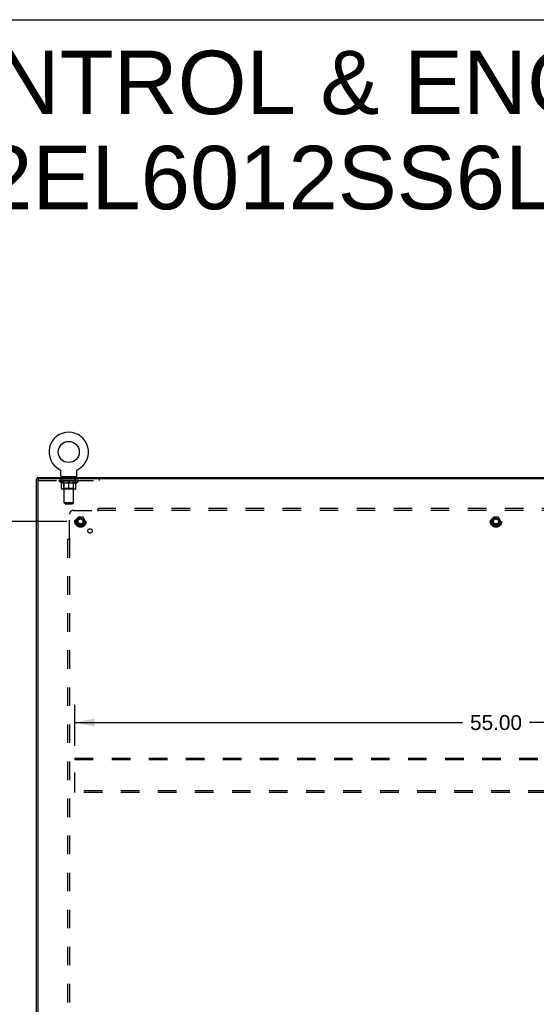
# Model space of a CAD drawing. Header units: inches. Extents: x 0 to 220, y 0 to 142.
# Tile 20 of 21: x 152 to 186, y 78 to 142. Entities that reach past the tile are written whole.
import ezdxf

# ---------------------------------------------------------------- set-up
doc = ezdxf.new("R2010")
doc.units = ezdxf.units.IN
doc.header["$LTSCALE"] = 12.090517
doc.header["$MEASUREMENT"] = 0
doc.linetypes.add('HIDDEN', pattern=[0.2, 0.1, -0.1])
doc.layers.get('0').update_dxf_attribs({"linetype": 'CONTINUOUS'})
for name, color, linetype in [('02___PRT_ALL_AXES', 7, 'CONTINUOUS'), ('DEFAULT_2', 8, 'HIDDEN'), ('DIMENSIONS', 7, 'CONTINUOUS')]:
    doc.layers.add(name, color=color, linetype=linetype)
doc.styles.get("Standard").update_dxf_attribs({"font": 'arial.ttf'})
doc.dimstyles.new('DIMSTYLE_1', dxfattribs={"dimtxt": 0.969828, "dimasz": 1.293103, "dimexe": 0.09, "dimexo": 0.07, "dimgap": 0.0375, "dimtad": 0, "dimtih": 1, "dimtoh": 1, "dimzin": 4, "dimdsep": 46, "dimtxsty": 'Standard', "dimblk": '_FILLED', "dimblk1": '_FILLED', "dimblk2": '_FILLED', "dimcen": 0.09, "dimazin": 1, "dimtfac": 1, "dimtofl": 0, "dimtmove": 0, "dimatfit": 3, "dimldrblk": '_FILLED', "dimfxl": 1, "dimtolj": 1, "dimtzin": 4, "dimarcsym": 0})

# ---------------------------------------------------------------- blocks, each defined once
blk = doc.blocks.new('_FILLED')
at = {"color": 0, "linetype": 'ByBlock'}
blk.add_solid([(0, 0), (-1, 0.2), (-1, -0.2)], dxfattribs=at)
blk = doc.blocks.new('*D2')
at = {"layer": 'DIMENSIONS', "color": 2, "linetype": 'Continuous'}
for p, q in [((155.434, 109.502), (146.917, 109.502)), ((148.081, 109.502), (148.081, 77.347)), ((148.081, 43.252), (148.081, 75.407)), ((155.434, 43.252), (146.917, 43.252))]:
    blk.add_line(p, q, dxfattribs=at)
at = {"layer": 'DIMENSIONS', "color": 2, "linetype": 'Continuous', "xscale": 1.2931034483, "yscale": 1.2931034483, "zscale": 1.2931034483}
for p, rotation in [((148.081, 109.502), 90), ((148.081, 43.252), 270)]:
    blk.add_blockref('_FILLED', p, dxfattribs=dict(at, rotation=rotation))
at = {"layer": 'DIMENSIONS', "color": 2, "linetype": 'Continuous', "insert": (148.081, 76.862), "char_height": 0.9698, "width": 3.38899, "attachment_point": 2, "line_spacing_factor": 0.9}
blk.add_mtext('66.25', dxfattribs=at)
blk = doc.blocks.new('*D5')
at = {"layer": 'DIMENSIONS', "color": 2, "linetype": 'Continuous'}
for p, q in [((155.964, 94.865), (155.964, 97.542)), ((210.964, 94.865), (210.964, 97.542)), ((155.964, 96.378), (181.284, 96.378)), ((210.964, 96.378), (185.643, 96.378))]:
    blk.add_line(p, q, dxfattribs=at)
at = {"layer": 'DIMENSIONS', "color": 2, "linetype": 'Continuous', "xscale": 1.2931034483, "yscale": 1.2931034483, "zscale": 1.2931034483, "rotation": 180}
blk.add_blockref('_FILLED', (155.964, 96.378), dxfattribs=at)
at = {"layer": 'DIMENSIONS', "color": 2, "linetype": 'Continuous', "xscale": 1.2931034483, "yscale": 1.2931034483, "zscale": 1.2931034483}
blk.add_blockref('_FILLED', (210.964, 96.378), dxfattribs=at)
at = {"layer": 'DIMENSIONS', "color": 2, "linetype": 'Continuous', "insert": (183.464, 96.863), "char_height": 0.9698, "width": 3.38899, "attachment_point": 2, "line_spacing_factor": 0.9}
blk.add_mtext('55.00', dxfattribs=at)

msp = doc.modelspace()

# ---------------------------------------------------------------- linework, layer by layer
at = {"color": 7, "linetype": 'Continuous'}
for p, q in [((0, 142.241), (219.828, 142.241)), ((154.968, 112.895), (154.968, 112.896)), ((154.968, 112.896), (154.973, 112.893)), ((154.969, 112.895), (154.971, 112.894)), ((154.973, 112.893), (154.977, 112.89)), ((154.977, 112.89), (154.981, 112.887)), ((154.981, 112.888), (154.986, 112.884)), ((154.986, 112.885), (154.99, 112.881)), ((154.99, 112.881), (154.994, 112.878)), ((154.994, 112.878), (154.998, 112.875)), ((154.998, 112.875), (155.002, 112.871)), ((155.002, 112.871), (155.005, 112.867)), ((155.005, 112.867), (155.009, 112.863)), ((155.009, 112.863), (155.012, 112.859)), ((155.012, 112.859), (155.016, 112.855)), ((155.015, 112.855), (155.019, 112.851)), ((155.019, 112.851), (155.022, 112.847)), ((155.021, 112.847), (155.024, 112.842)), ((155.024, 112.842), (155.027, 112.838)), ((155.027, 112.838), (155.029, 112.833)), ((155.029, 112.833), (155.032, 112.828)), ((155.032, 112.829), (155.034, 112.824)), ((155.034, 112.824), (155.036, 112.819)), ((155.036, 112.819), (155.037, 112.814)), ((155.037, 112.814), (155.039, 112.809)), ((155.039, 112.809), (155.04, 112.804)), ((155.04, 112.804), (155.042, 112.799)), ((155.042, 112.799), (155.043, 112.794)), ((155.043, 112.794), (155.043, 112.788)), ((155.045, 112.476), (155.045, 112.768)), ((156.091, 112.778), (156.092, 112.783)), ((156.091, 112.773), (156.091, 112.778)), ((156.091, 112.773), (156.091, 112.778)), ((156.091, 112.768), (156.091, 112.773)), ((156.091, 112.476), (156.091, 112.768)), ((156.092, 112.788), (156.093, 112.794)), ((156.092, 112.783), (156.092, 112.788)), ((156.093, 112.794), (156.094, 112.799)), ((156.094, 112.799), (156.095, 112.804)), ((156.095, 112.804), (156.097, 112.809)), ((156.097, 112.809), (156.098, 112.814)), ((156.098, 112.814), (156.1, 112.819)), ((156.1, 112.819), (156.102, 112.824)), ((156.102, 112.824), (156.104, 112.829)), ((156.104, 112.828), (156.106, 112.833)), ((156.106, 112.833), (156.109, 112.838)), ((156.109, 112.838), (156.111, 112.842)), ((156.111, 112.842), (156.114, 112.847)), ((156.114, 112.847), (156.117, 112.851)), ((156.117, 112.851), (156.12, 112.855)), ((156.12, 112.855), (156.123, 112.859)), ((156.123, 112.859), (156.127, 112.863)), ((156.127, 112.863), (156.13, 112.867)), ((156.13, 112.867), (156.134, 112.871)), ((156.134, 112.871), (156.138, 112.875)), ((156.138, 112.875), (156.142, 112.878)), ((156.142, 112.878), (156.146, 112.881)), ((156.146, 112.881), (156.15, 112.885)), ((156.15, 112.884), (156.154, 112.888)), ((156.154, 112.887), (156.159, 112.89)), ((156.158, 112.89), (156.163, 112.893)), ((156.159, 112.89), (156.16, 112.891)), ((156.163, 112.893), (156.168, 112.896)), ((156.164, 112.894), (156.166, 112.895)), ((153.516, 112.273), (153.464, 112.273)), ((153.516, 112.377), (153.516, 112.273)), ((153.516, 112.377), (213.412, 112.377)), ((153.568, 112.273), (153.568, 112.226)), ((155.068, 112.407), (155.068, 112.377)), ((156.068, 112.407), (155.068, 112.407)), ((156.068, 112.407), (156.068, 112.377))]:
    msp.add_line(p, q, dxfattribs=at)
at = {"color": 3, "linetype": 'Continuous'}
for p, q in [((153.464, 40.481), (153.464, 112.273)), ((213.412, 112.273), (153.516, 112.273)), ((153.568, 40.541), (153.568, 112.213))]:
    msp.add_line(p, q, dxfattribs=at)
at = {"color": 7, "linetype": 'Continuous'}
for points in [[(155.043, 112.788), (155.044, 112.783), (155.044, 112.778)], [(155.044, 112.783), (155.044, 112.778), (155.045, 112.773), (155.045, 112.768)]]:
    msp.add_lwpolyline(points, dxfattribs=at)
msp.add_circle((155.568, 114.035), 0.688, dxfattribs=at)
for centre, radius, start, end in [((155.568, 114.035), 1.288, 297.70046, 242.29955), ((155.114, 112.476), 0.069, 180, 270), ((156.022, 112.476), 0.069, 270, 360)]:
    msp.add_arc(centre, radius, start, end, dxfattribs=at)
at = {"color": 3, "linetype": 'Continuous'}
msp.add_arc((153.628, 112.213), 0.06, 90, 180, dxfattribs=at)
at = {"layer": '02___PRT_ALL_AXES', "color": 8, "linetype": 'HIDDEN'}
for p, q in [((155.13, 112.169), (155.13, 112.273)), ((156.005, 112.273), (155.13, 112.273)), ((156.005, 112.169), (155.13, 112.169)), ((156.005, 112.169), (156.005, 112.273))]:
    msp.add_line(p, q, dxfattribs=at)
for centre, radius in [((156.339, 109.502), 0.372), ((183.464, 109.502), 0.372), ((156.339, 109.502), 0.356), ((156.339, 109.502), 0.25), ((156.339, 109.502), 0.183), ((183.464, 109.502), 0.356), ((183.464, 109.502), 0.25), ((183.464, 109.502), 0.183), ((156.958, 108.883), 0.141)]:
    msp.add_circle(centre, radius, dxfattribs=at)
at = {"layer": 'DEFAULT_2', "color": 8, "linetype": 'HIDDEN'}
for p, q in [((154.968, 112.896), (154.968, 112.896)), ((154.976, 112.891), (154.977, 112.89)), ((156.167, 112.895), (156.168, 112.896)), ((153.568, 112.213), (153.568, 112.226)), ((153.568, 112.169), (157.568, 112.169)), ((154.935, 112.12), (154.935, 112.167)), ((155.094, 112.009), (154.935, 112.12)), ((156.201, 112.12), (154.935, 112.12)), ((154.944, 112.16), (154.944, 112.167)), ((154.953, 112.157), (154.953, 112.16)), ((154.953, 112.157), (156.183, 112.157)), ((154.962, 112.157), (154.962, 112.16)), ((154.963, 112.157), (154.963, 112.16)), ((154.973, 112.16), (154.973, 112.167)), ((154.989, 112.157), (154.989, 112.16)), ((154.991, 112.157), (154.991, 112.16)), ((155.019, 112.16), (155.019, 112.167)), ((155.034, 112.157), (155.034, 112.16)), ((155.037, 112.157), (155.037, 112.16)), ((155.241, 112.16), (155.04, 112.16)), ((155.083, 112.16), (155.083, 112.167)), ((155.084, 112.157), (155.084, 112.16)), ((155.085, 112.157), (155.085, 112.16)), ((155.088, 112.157), (155.088, 112.16)), ((155.094, 112.009), (155.104, 112.009)), ((155.095, 112.157), (155.095, 112.16)), ((155.095, 112.157), (155.095, 112.16)), ((155.098, 112.157), (155.098, 112.16)), ((155.102, 112.157), (155.102, 112.161)), ((155.104, 111.646), (155.104, 112.052)), ((155.106, 112.157), (155.106, 112.16)), ((155.12, 112.157), (155.12, 112.16)), ((155.138, 112.157), (155.138, 112.16)), ((155.139, 112.157), (155.139, 112.163)), ((155.159, 112.157), (155.159, 112.16)), ((155.159, 112.157), (155.159, 112.16)), ((155.161, 112.16), (155.161, 112.167)), ((155.17, 112.157), (155.17, 112.16)), ((155.175, 112.157), (155.175, 112.16)), ((155.184, 112.157), (155.184, 112.16)), ((155.195, 112.157), (155.195, 112.164)), ((155.211, 112.157), (155.211, 112.16)), ((155.214, 112.157), (155.214, 112.16)), ((155.241, 112.157), (155.241, 112.16)), ((155.308, 112.16), (155.246, 112.16)), ((155.427, 112.009), (155.247, 112.009)), ((155.251, 112.16), (155.251, 112.167)), ((155.255, 112.407), (155.255, 112.377)), ((155.255, 111.648), (155.255, 112.117)), ((155.258, 112.157), (155.258, 112.16)), ((155.263, 112.157), (155.263, 112.16)), ((155.268, 110.726), (155.268, 112.372)), ((155.269, 112.157), (155.269, 112.165)), ((155.273, 112.157), (155.273, 112.16)), ((155.284, 112.157), (155.284, 112.16)), ((155.308, 112.157), (155.308, 112.16)), ((155.383, 112.16), (155.324, 112.16)), ((155.344, 112.157), (155.344, 112.16)), ((155.351, 112.16), (155.351, 112.167)), ((155.355, 112.157), (155.355, 112.16)), ((155.357, 112.157), (155.357, 112.166)), ((155.36, 112.157), (155.36, 112.16)), ((155.367, 112.157), (155.367, 112.16)), ((155.383, 112.157), (155.383, 112.16)), ((155.463, 112.16), (155.409, 112.16)), ((155.422, 112.157), (155.422, 112.16)), ((155.453, 112.16), (155.568, 112.167)), ((155.458, 112.16), (155.458, 112.167)), ((155.458, 112.16), (155.458, 112.167)), ((155.458, 112.167), (155.458, 112.167)), ((155.458, 112.157), (155.458, 112.16)), ((155.462, 112.157), (155.462, 112.16)), ((155.463, 112.157), (155.463, 112.16)), ((155.464, 112.157), (155.464, 112.16)), ((155.547, 112.16), (155.499, 112.16)), ((155.504, 112.157), (155.504, 112.16)), ((155.547, 112.157), (155.547, 112.16)), ((155.565, 112.16), (155.565, 112.16)), ((155.565, 112.157), (155.565, 112.16)), ((155.565, 112.157), (155.565, 112.16)), ((155.568, 112.16), (155.568, 112.167)), ((155.568, 111.608), (155.568, 112.052)), ((155.57, 112.157), (155.57, 112.16)), ((155.57, 112.157), (155.57, 112.16)), ((155.57, 112.16), (155.57, 112.16)), ((155.572, 112.16), (155.637, 112.16)), ((155.589, 112.157), (155.589, 112.16)), ((155.605, 112.16), (155.605, 112.165)), ((155.605, 112.165), (155.682, 112.16)), ((155.626, 112.16), (155.626, 112.163)), ((155.631, 112.157), (155.631, 112.16)), ((155.672, 112.157), (155.672, 112.16)), ((155.672, 112.157), (155.672, 112.16)), ((155.672, 112.16), (155.727, 112.16)), ((155.673, 112.157), (155.673, 112.16)), ((155.677, 112.16), (155.677, 112.167)), ((155.677, 112.167), (155.678, 112.167)), ((155.677, 112.157), (155.677, 112.16)), ((155.678, 112.16), (155.678, 112.167)), ((155.889, 112.009), (155.709, 112.009)), ((155.714, 112.157), (155.714, 112.16)), ((155.753, 112.157), (155.753, 112.16)), ((155.753, 112.16), (155.812, 112.16)), ((155.768, 112.157), (155.768, 112.16)), ((155.776, 112.157), (155.776, 112.16)), ((155.778, 112.157), (155.778, 112.166)), ((155.781, 112.157), (155.781, 112.16)), ((155.784, 112.16), (155.784, 112.167)), ((155.792, 112.157), (155.792, 112.16)), ((155.828, 112.157), (155.828, 112.16)), ((155.828, 112.16), (155.89, 112.16)), ((155.852, 112.157), (155.852, 112.16)), ((155.863, 112.157), (155.863, 112.16)), ((155.867, 112.157), (155.867, 112.165)), ((155.868, 110.726), (155.868, 112.372)), ((155.873, 112.157), (155.873, 112.16)), ((155.878, 112.157), (155.878, 112.16)), ((155.88, 112.407), (155.88, 112.377)), ((155.881, 111.648), (155.881, 112.117)), ((155.884, 112.16), (155.884, 112.167)), ((155.895, 112.157), (155.895, 112.16)), ((155.895, 112.16), (156.096, 112.16)), ((155.922, 112.157), (155.922, 112.16)), ((155.925, 112.157), (155.925, 112.16)), ((155.94, 112.157), (155.94, 112.164)), ((155.952, 112.157), (155.952, 112.16)), ((155.961, 112.157), (155.961, 112.16)), ((155.965, 112.157), (155.965, 112.16)), ((155.975, 112.16), (155.975, 112.167)), ((155.976, 112.157), (155.976, 112.16)), ((155.976, 112.157), (155.976, 112.16)), ((155.997, 112.157), (155.997, 112.163)), ((155.997, 112.157), (155.997, 112.16)), ((156.015, 112.157), (156.015, 112.16)), ((156.029, 112.157), (156.029, 112.16)), ((156.031, 111.646), (156.031, 112.052)), ((156.031, 112.009), (156.042, 112.009)), ((156.034, 112.157), (156.034, 112.161)), ((156.037, 112.157), (156.037, 112.16)), ((156.041, 112.157), (156.041, 112.16)), ((156.041, 112.157), (156.041, 112.16)), ((156.042, 112.009), (156.201, 112.12)), ((156.048, 112.157), (156.048, 112.16)), ((156.051, 112.157), (156.051, 112.16)), ((156.052, 112.157), (156.052, 112.16)), ((156.053, 112.16), (156.053, 112.167)), ((156.099, 112.157), (156.099, 112.16)), ((156.102, 112.157), (156.102, 112.16)), ((156.116, 112.16), (156.116, 112.167)), ((156.145, 112.157), (156.145, 112.16)), ((156.147, 112.157), (156.147, 112.16)), ((156.163, 112.16), (156.163, 112.167)), ((156.173, 112.157), (156.173, 112.16)), ((156.174, 112.157), (156.174, 112.16)), ((156.183, 112.157), (156.183, 112.16)), ((156.191, 112.16), (156.191, 112.167)), ((156.201, 112.12), (156.201, 112.167)), ((157.568, 112.169), (157.568, 112.273)), ((155.994, 111.608), (155.141, 111.608)), ((155.255, 111.648), (155.215, 111.608)), ((155.881, 111.648), (155.255, 111.648)), ((155.881, 111.648), (155.92, 111.608)), ((155.337, 110.657), (155.268, 110.726)), ((155.868, 110.726), (155.268, 110.726)), ((155.337, 110.657), (155.799, 110.657)), ((155.799, 110.657), (155.868, 110.726)), ((155.62, 108.381), (155.62, 109.971)), ((155.87, 110.221), (157.46, 110.221)), ((157.478, 110.239), (157.472, 110.233)), ((157.495, 110.18), (157.495, 110.346)), ((209.433, 110.346), (157.495, 110.346)), ((209.433, 110.221), (157.495, 110.221)), ((156.176, 109.774), (156.021, 109.507)), ((156.021, 109.497), (156.176, 109.229)), ((156.493, 109.779), (156.184, 109.779)), ((156.493, 109.224), (156.184, 109.224)), ((156.656, 109.507), (156.502, 109.774)), ((156.502, 109.229), (156.656, 109.497)), ((183.301, 109.774), (183.146, 109.507)), ((183.146, 109.497), (183.301, 109.229)), ((183.618, 109.779), (183.309, 109.779)), ((183.618, 109.224), (183.309, 109.224)), ((183.781, 109.507), (183.627, 109.774)), ((183.627, 109.229), (183.781, 109.497)), ((155.495, 108.346), (155.495, 44.408)), ((155.495, 108.346), (155.661, 108.346)), ((155.62, 108.346), (155.62, 44.408)), ((155.964, 94.064), (155.964, 93.96)), ((155.964, 94.064), (210.964, 94.064)), ((155.964, 91.918), (155.964, 93.96)), ((155.964, 93.96), (210.964, 93.96)), ((155.964, 91.814), (155.964, 91.918)), ((210.964, 91.918), (155.964, 91.918)), ((210.964, 91.814), (155.964, 91.814))]:
    msp.add_line(p, q, dxfattribs=at)
for points in [[(155.104, 112.052), (155.13, 112.042), (155.156, 112.033), (155.18, 112.025), (155.205, 112.019), (155.23, 112.013), (155.254, 112.009)], [(155.247, 112.009), (155.223, 112.013), (155.2, 112.019), (155.176, 112.025), (155.153, 112.033), (155.129, 112.042), (155.104, 112.051)], [(155.417, 112.009), (155.442, 112.013), (155.467, 112.019), (155.491, 112.026), (155.517, 112.033), (155.542, 112.042), (155.568, 112.052)], [(155.568, 112.051), (155.543, 112.041), (155.52, 112.033), (155.496, 112.025), (155.473, 112.019), (155.45, 112.013), (155.427, 112.009)], [(155.568, 112.052), (155.594, 112.042), (155.619, 112.033), (155.645, 112.025), (155.669, 112.019), (155.694, 112.013), (155.719, 112.009)], [(155.709, 112.009), (155.686, 112.013), (155.663, 112.019), (155.639, 112.025), (155.616, 112.033), (155.592, 112.041), (155.568, 112.051)], [(155.881, 112.009), (155.906, 112.013), (155.931, 112.019), (155.956, 112.025), (155.98, 112.033), (156.006, 112.042), (156.031, 112.052)], [(156.031, 112.051), (156.007, 112.041), (155.983, 112.033), (155.959, 112.025), (155.936, 112.019), (155.912, 112.013), (155.889, 112.009)], [(157.472, 110.233), (157.47, 110.231), (157.468, 110.229), (157.466, 110.227), (157.464, 110.225), (157.463, 110.224), (157.461, 110.222), (157.46, 110.221)], [(157.473, 110.201), (157.47, 110.206), (157.468, 110.208), (157.467, 110.211), (157.466, 110.213), (157.464, 110.215), (157.463, 110.217), (157.461, 110.219), (157.46, 110.221)], [(157.495, 110.18), (157.493, 110.18), (157.492, 110.181), (157.49, 110.182), (157.488, 110.183), (157.487, 110.184), (157.485, 110.185), (157.484, 110.187), (157.482, 110.188), (157.481, 110.19), (157.479, 110.191), (157.478, 110.193), (157.477, 110.195), (157.475, 110.197), (157.474, 110.199), (157.473, 110.201)], [(157.495, 110.259), (157.493, 110.257), (157.492, 110.255), (157.49, 110.253), (157.489, 110.251), (157.487, 110.249), (157.486, 110.247), (157.484, 110.245), (157.483, 110.244), (157.481, 110.242), (157.48, 110.241), (157.478, 110.239)], [(155.582, 108.346), (155.584, 108.347), (155.586, 108.349), (155.588, 108.35), (155.59, 108.352), (155.592, 108.353), (155.593, 108.355), (155.595, 108.357), (155.597, 108.358), (155.598, 108.36), (155.6, 108.361), (155.601, 108.363)], [(155.601, 108.363), (155.608, 108.369), (155.61, 108.371), (155.611, 108.373), (155.613, 108.375), (155.615, 108.376), (155.617, 108.378), (155.619, 108.38), (155.62, 108.381)], [(155.635, 108.371), (155.632, 108.372), (155.63, 108.374), (155.628, 108.375), (155.626, 108.377), (155.624, 108.378), (155.622, 108.379), (155.62, 108.381)], [(155.661, 108.346), (155.66, 108.347), (155.659, 108.349), (155.659, 108.351), (155.658, 108.352), (155.657, 108.354), (155.655, 108.355), (155.654, 108.357), (155.653, 108.358), (155.651, 108.36), (155.649, 108.361), (155.647, 108.363), (155.646, 108.364), (155.644, 108.365), (155.642, 108.367), (155.639, 108.368), (155.635, 108.371)]]:
    msp.add_lwpolyline(points, dxfattribs=at)
for centre, radius in [((156.339, 109.502), 0.318), ((156.339, 109.502), 0.204), ((156.339, 109.502), 0.183), ((156.339, 109.502), 0.183), ((156.339, 109.502), 0.166), ((183.464, 109.502), 0.318), ((183.464, 109.502), 0.204), ((183.464, 109.502), 0.183), ((183.464, 109.502), 0.183), ((183.464, 109.502), 0.166)]:
    msp.add_circle(centre, radius, dxfattribs=at)
for centre, radius, start, end in [((155.215, 112.117), 0.0398, 0, 90), ((155.233, 112.372), 0.0345, 0, 90), ((155.902, 112.372), 0.0345, 90, 180), ((155.92, 112.117), 0.0398, 90, 180), ((155.141, 111.646), 0.0371, 180, 270), ((155.994, 111.646), 0.0371, 270, 360), ((155.87, 109.971), 0.25, 90, 180), ((156.03, 109.502), 0.01, 150.01268, 209.98829), ((156.184, 109.769), 0.01, 90.01235, 149.98915), ((156.184, 109.234), 0.01, 210.01204, 269.98872), ((156.493, 109.769), 0.01, 30.01204, 89.98872), ((156.493, 109.234), 0.01, 270.01235, 329.98915), ((156.648, 109.502), 0.01, 330.01268, 29.98829), ((183.155, 109.502), 0.01, 150.01268, 209.98829), ((183.309, 109.769), 0.01, 90.01235, 149.98915), ((183.309, 109.234), 0.01, 210.01204, 269.98872), ((183.618, 109.769), 0.01, 30.01204, 89.98872), ((183.618, 109.234), 0.01, 270.01235, 329.98915), ((183.773, 109.502), 0.01, 330.01268, 29.98829)]:
    msp.add_arc(centre, radius, start, end, dxfattribs=at)
for centre, major_axis, ratio, start_param, end_param in [((155.568, 112.167), (0.633, 0.007), 0.05963, 2.96643, 3.140963), ((154.915, 112.155), (0.198, 0), 0.060556, 0.430652, 1.470503), ((155.568, 112.167), (0.633, 0), 0.060556, -3.141593, -2.96706), ((154.915, 112.148), (0.198, 0.002), 0.05963, 1.376596, 1.469874), ((155.568, 112.167), (0.633, 0.013), 0.05688, 2.791345, 2.965878), ((154.89, 112.155), (0.198, 0.002), 0.05963, 0.25549, 1.295341), ((154.959, 112.155), (0.198, -0.002), 0.05963, 0.605815, 1.645666), ((155.568, 112.167), (0.633, -0.007), 0.05963, -2.96643, -2.791898), ((154.959, 112.148), (0.198, 0), 0.060556, 1.551758, 1.645036), ((154.89, 112.148), (0.198, 0.004), 0.05688, 1.20151, 1.294789), ((154.96, 112.15), (0.164, 0.002), 0.05963, 1.065228, 1.614276), ((154.94, 112.15), (0.164, 0.003), 0.05688, 0.890143, 1.43919), ((154.998, 112.15), (0.164, 0), 0.060556, 1.240391, 1.789438), ((155.568, 112.167), (0.633, 0.019), 0.052395, 2.616403, 2.790936), ((154.887, 112.155), (0.198, 0.004), 0.05688, 0.080405, 1.120256), ((155.022, 112.155), (0.198, -0.004), 0.05688, 0.7809, 1.820751), ((155.568, 112.167), (0.633, -0.013), 0.05688, -2.791345, -2.616812), ((155.022, 112.148), (0.198, -0.002), 0.05963, 1.72692, 1.820198), ((154.887, 112.148), (0.198, 0.006), 0.052395, 1.026568, 1.119847), ((154.94, 112.15), (0.164, 0.005), 0.052395, 0.715201, 1.264248), ((155.054, 112.15), (0.164, -0.002), 0.05963, 1.415553, 1.9646), ((155.568, 112.167), (0.633, 0.025), 0.046319, 2.441654, 2.616187), ((155.101, 112.155), (0.198, -0.006), 0.052395, 0.955842, 1.995693), ((154.904, 112.155), (0.198, 0.006), 0.052395, -0.094537, 0.945314), ((155.568, 112.167), (0.633, -0.019), 0.052395, -2.616403, -2.44187), ((155.101, 112.148), (0.198, -0.004), 0.05688, 1.902006, 1.995284), ((154.904, 112.148), (0.198, 0.008), 0.046319, 0.851819, 0.945098), ((154.958, 112.15), (0.164, 0.006), 0.046319, 0.540452, 1.089499), ((155.125, 112.15), (0.164, -0.003), 0.05688, 1.590638, 2.139686), ((155.568, 112.167), (0.633, 0.029), 0.038841, 2.267123, 2.441656), ((155.194, 112.155), (0.198, -0.008), 0.046319, 1.130591, 2.170442), ((154.941, 112.155), (0.198, 0.008), 0.046319, -0.269286, 0.770565), ((155.568, 112.167), (0.633, -0.025), 0.046319, -2.441654, -2.267121), ((155.194, 112.148), (0.198, -0.006), 0.052395, 2.076947, 2.170226), ((154.941, 112.148), (0.198, 0.009), 0.038841, 0.677289, 0.770567), ((154.995, 112.15), (0.164, 0.008), 0.038841, 0.365921, 0.914969), ((155.209, 112.15), (0.164, -0.005), 0.052395, 1.76558, 2.314627), ((155.568, 112.167), (0.633, 0.033), 0.030195, 2.09281, 2.267343), ((155.299, 112.155), (0.198, -0.009), 0.038841, 1.305122, 2.344973), ((154.997, 112.155), (0.198, 0.009), 0.038841, -0.443817, 0.596034), ((155.568, 112.167), (0.633, -0.029), 0.038841, -2.267123, -2.092591), ((155.299, 112.148), (0.198, -0.008), 0.046319, 2.251696, 2.344975), ((154.997, 112.148), (0.198, 0.01), 0.030195, 0.502975, 0.596254), ((155.049, 112.15), (0.164, 0.009), 0.030195, 0.191608, 0.740655), ((155.305, 112.15), (0.164, -0.006), 0.046319, 1.940329, 2.489376), ((155.071, 112.155), (0.198, 0.01), 0.030195, -0.61813, 0.421721), ((155.568, 112.167), (0.633, 0.036), 0.020645, 1.918687, 2.09322), ((155.412, 112.155), (0.198, -0.01), 0.030195, 1.479435, 2.519286), ((155.568, 112.167), (0.633, -0.033), 0.030195, -2.09281, -1.918277), ((155.412, 112.148), (0.198, -0.009), 0.038841, 2.426227, 2.519505), ((155.071, 112.148), (0.198, 0.011), 0.020645, 0.328852, 0.422131), ((155.119, 112.15), (0.164, 0.009), 0.020645, 0.017485, 0.566532), ((155.408, 112.15), (0.164, -0.008), 0.038841, 2.11486, 2.663907), ((155.159, 112.155), (0.198, 0.011), 0.020645, -0.792253, 0.247598), ((155.568, 112.167), (0.633, 0.038), 0.010478, 1.744704, 1.919237), ((155.53, 112.155), (0.198, -0.011), 0.020645, 1.653558, 2.693409), ((155.568, 112.167), (0.633, -0.036), 0.020645, -1.918687, -1.744154), ((155.53, 112.148), (0.198, -0.01), 0.030195, 2.60054, 2.693819), ((155.159, 112.148), (0.198, 0.012), 0.010478, 0.154869, 0.248148), ((155.203, 112.15), (0.164, 0.01), 0.010478, 6.126688, 6.675735), ((155.517, 112.15), (0.164, -0.009), 0.030195, 2.289173, 2.83822), ((155.26, 112.155), (0.198, 0.012), 0.010478, -0.966236, -0.000846), ((155.649, 112.155), (0.198, -0.012), 0.010478, 1.827541, 2.867392), ((155.568, 112.167), (0.633, -0.038), 0.010478, -1.744704, -1.563007), ((155.649, 112.148), (0.198, -0.011), 0.020645, 2.774664, 2.867942), ((155.627, 112.15), (0.164, -0.009), 0.020645, 2.463296, 3.012344), ((155.487, 112.155), (0.198, 0.012), 0.010478, 0.274201, 1.314052), ((155.401, 112.15), (0.164, 0.01), 0.010478, -0.000483, 0.504314), ((155.371, 112.148), (0.198, 0.012), 0.010478, 0.099668, 0.192946), ((155.568, 112.167), (0.633, 0.038), 0.010478, -1.571421, -1.396888), ((155.735, 112.15), (0.164, -0.01), 0.010478, 2.637279, 3.14189), ((155.765, 112.148), (0.198, -0.012), 0.010478, 2.74231, 2.948646), ((155.606, 112.155), (0.198, 0.011), 0.020645, 0.448184, 1.488034), ((155.509, 112.15), (0.164, 0.009), 0.020645, 0.129249, 0.678296), ((155.487, 112.148), (0.198, 0.011), 0.020645, 0.273651, 0.366929), ((155.875, 112.155), (0.198, -0.012), 0.010478, -3.140747, -2.175357), ((155.568, 112.167), (0.633, 0.036), 0.020645, -1.397439, -1.222906), ((155.568, 112.167), (0.633, -0.038), 0.010478, 1.222355, 1.396888), ((155.724, 112.155), (0.198, 0.01), 0.030195, 0.622307, 1.662158), ((155.619, 112.15), (0.164, 0.009), 0.030195, 0.303372, 0.852419), ((155.932, 112.15), (0.164, -0.01), 0.010478, 2.749043, 3.29809), ((155.976, 112.155), (0.198, -0.011), 0.020645, 2.893995, 3.933846), ((155.606, 112.148), (0.198, 0.01), 0.030195, 0.447774, 0.541052), ((155.976, 112.148), (0.198, -0.012), 0.010478, 2.893445, 2.986723), ((155.568, 112.167), (0.633, 0.033), 0.030195, -1.223315, -1.048783), ((155.568, 112.167), (0.633, -0.036), 0.020645, 1.048373, 1.222906), ((155.837, 112.155), (0.198, 0.009), 0.038841, 0.79662, 1.836471), ((155.727, 112.15), (0.164, 0.008), 0.038841, 0.477686, 1.026733), ((156.016, 112.15), (0.164, -0.009), 0.020645, 2.57506, 3.124108), ((156.065, 112.155), (0.198, -0.01), 0.030195, 2.719872, 3.759723), ((155.941, 112.155), (0.198, 0.008), 0.046319, 0.971151, 2.011002), ((155.724, 112.148), (0.198, 0.009), 0.038841, 0.622087, 0.715366), ((156.065, 112.148), (0.198, -0.011), 0.020645, 2.719462, 2.812741), ((155.568, 112.167), (0.633, 0.029), 0.038841, -1.049002, -0.874469), ((155.568, 112.167), (0.633, -0.033), 0.030195, 0.87425, 1.048783), ((155.831, 112.15), (0.164, 0.006), 0.046319, 0.652216, 1.201263), ((156.035, 112.155), (0.198, 0.006), 0.052395, 1.1459, 2.185751), ((156.086, 112.15), (0.164, -0.009), 0.030195, 2.400937, 2.949985), ((156.139, 112.155), (0.198, -0.009), 0.038841, 2.545558, 3.585409), ((155.926, 112.15), (0.164, 0.005), 0.052395, 0.826965, 1.376012), ((155.837, 112.148), (0.198, 0.008), 0.046319, 0.796618, 0.889896), ((156.139, 112.148), (0.198, -0.01), 0.030195, 2.545339, 2.638617), ((156.114, 112.155), (0.198, 0.004), 0.05688, 1.320842, 2.360692), ((155.568, 112.167), (0.633, 0.025), 0.046319, -0.874471, -0.699939), ((155.568, 112.167), (0.633, -0.029), 0.038841, 0.699936, 0.874469), ((156.195, 112.155), (0.198, -0.008), 0.046319, 2.371028, 3.410879), ((156.141, 112.15), (0.164, -0.008), 0.038841, 2.226624, 2.775671), ((156.177, 112.155), (0.198, 0.002), 0.05963, 1.495927, 2.535778), ((156.011, 112.15), (0.164, 0.003), 0.05688, 1.001907, 1.550954), ((156.232, 112.155), (0.198, -0.006), 0.052395, 2.196279, 3.23613), ((156.178, 112.15), (0.164, -0.006), 0.046319, 2.052093, 2.601141), ((155.941, 112.148), (0.198, 0.006), 0.052395, 0.971367, 1.064645), ((156.221, 112.155), (0.198, 0), 0.060556, 1.671089, 2.71094), ((156.195, 112.148), (0.198, -0.009), 0.038841, 2.371026, 2.464304), ((156.249, 112.155), (0.198, -0.004), 0.05688, 2.021337, 3.061188), ((155.568, 112.167), (0.633, 0.019), 0.052395, -0.699723, -0.52519), ((155.568, 112.167), (0.633, -0.025), 0.046319, 0.525406, 0.699939), ((156.245, 112.155), (0.198, -0.002), 0.05963, 1.846251, 2.886102), ((156.082, 112.15), (0.164, 0.002), 0.05963, 1.176993, 1.72604), ((156.196, 112.15), (0.164, -0.005), 0.052395, 1.877344, 2.426392), ((156.137, 112.15), (0.164, 0), 0.060556, 1.352155, 1.901202), ((156.195, 112.15), (0.164, -0.003), 0.05688, 1.702402, 2.25145), ((156.176, 112.15), (0.164, -0.002), 0.05963, 1.527317, 2.076364), ((156.035, 112.148), (0.198, 0.004), 0.05688, 1.146309, 1.239587), ((156.232, 112.148), (0.198, -0.008), 0.046319, 2.196495, 2.289773), ((155.568, 112.167), (0.633, 0.013), 0.05688, -0.524781, -0.350248), ((155.568, 112.167), (0.633, -0.019), 0.052395, 0.350657, 0.52519), ((156.114, 112.148), (0.198, 0.002), 0.05963, 1.321394, 1.414673), ((156.249, 112.148), (0.198, -0.006), 0.052395, 2.021746, 2.115024), ((155.568, 112.167), (0.633, 0.007), 0.05963, -0.349695, -0.175162), ((155.568, 112.167), (0.633, -0.013), 0.05688, 0.175715, 0.350248), ((156.177, 112.148), (0.198, 0), 0.060556, 1.496556, 1.589835), ((156.245, 112.148), (0.198, -0.004), 0.05688, 1.846804, 1.940083), ((156.221, 112.148), (0.198, -0.002), 0.05963, 1.671719, 1.764997), ((155.568, 112.167), (0.633, 0), 0.060556, -0.174533, 0), ((155.568, 112.167), (0.633, -0.007), 0.05963, 0.000629, 0.175162)]:
    msp.add_ellipse(centre, major_axis=major_axis, ratio=ratio, start_param=start_param, end_param=end_param, dxfattribs=at)

# ---------------------------------------------------------------- texts
at = {"layer": 'DIMENSIONS', "color": 2, "linetype": 'Continuous', "insert": (165.577, 140.219), "char_height": 4.13793, "width": 104.50968, "attachment_point": 2, "line_spacing_factor": 0.9}
msp.add_mtext('SAGINAW CONTROL & ENGINEERING\\PSCE-72EL6012SS6LPPL', dxfattribs=at)

# ---------------------------------------------------------------- dimensions: what is measured, and where the dimension line sits
at = {"layer": 'DIMENSIONS', "color": 2, "linetype": 'Continuous'}
dim = msp.add_linear_dim(base=(148.081, 109.502), p1=(155.504, 43.252), p2=(155.504, 109.502), angle=90, dimstyle='DIMSTYLE_1', dxfattribs=at)
dim.commit()
dim.dimension.update_dxf_attribs({"geometry": '*D2', "text_midpoint": (148.077, 76.371), "dimtype": 160})
dim = msp.add_linear_dim(base=(210.964, 96.378), p1=(155.964, 94.795), p2=(210.964, 94.795), dimstyle='DIMSTYLE_1', dxfattribs=at)
dim.commit()
dim.dimension.update_dxf_attribs({"geometry": '*D5', "text_midpoint": (183.46, 96.372), "dimtype": 160})

doc.saveas('drawing.dxf')
